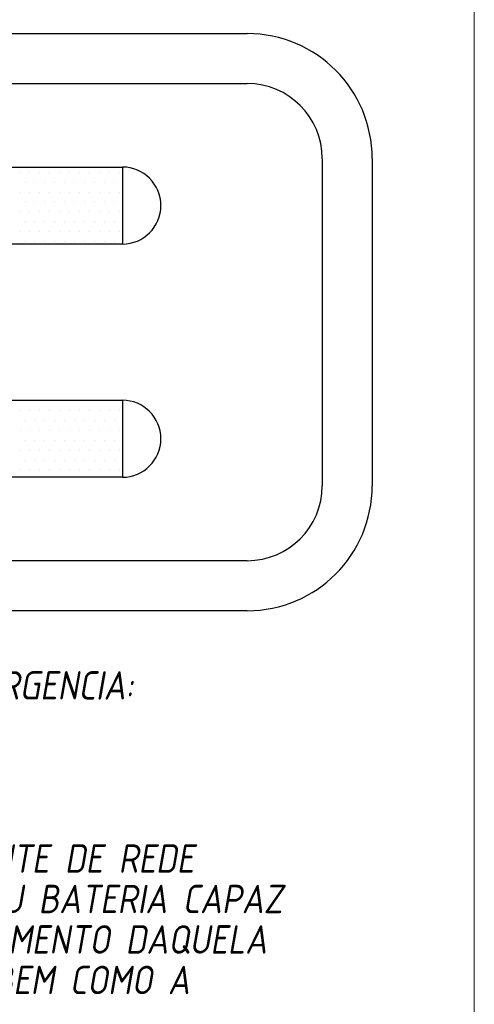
# Model space of a CAD drawing. Header units: inches. Extents: x -33917 to -601, y 26730 to 64098.
# Tile 36 of 80: x -24645 to -24296, y 46491 to 47245. Entities that reach past the tile are written whole.
import ezdxf
from ezdxf.enums import TextEntityAlignment as Align

# ---------------------------------------------------------------- set-up
doc = ezdxf.new("R2010")
doc.units = ezdxf.units.IN
doc.header["$LTSCALE"] = 0.8
doc.header["$MEASUREMENT"] = 0
doc.layers.add('3d', color=7, linetype='Continuous')
doc.layers.add('BOMBEIRO', color=1, linetype='Continuous')
doc.layers.add('DI-Níveis', color=7, linetype='Continuous', lineweight=20)
doc.styles.add('ISOCP', font='isocp.shx', dxfattribs={"oblique": 10})

msp = doc.modelspace()

# ---------------------------------------------------------------- linework, layer by layer
at = {"layer": '3d', "color": 240}
for p, q in [((-25151.203, 47234.475), (-24470.037, 47234.475)), ((-25151.203, 47196.186), (-24470.037, 47196.186)), ((-25055.481, 47132.315), (-24565.759, 47132.315)), ((-24565.759, 47132.315), (-24565.759, 47073.332)), ((-24412.604, 47138.753), (-24412.604, 46888.325)), ((-24374.315, 47138.753), (-24374.315, 46888.325)), ((-24644.223, 47128.328), (-24644.223, 47128.328)), ((-24636.625, 47128.328), (-24636.625, 47128.328)), ((-24629.027, 47128.328), (-24629.027, 47128.328)), ((-24621.429, 47128.328), (-24621.429, 47128.328)), ((-24613.831, 47128.328), (-24613.831, 47128.328)), ((-24606.233, 47128.328), (-24606.233, 47128.328)), ((-24598.635, 47128.328), (-24598.635, 47128.328)), ((-24591.037, 47128.328), (-24591.037, 47128.328)), ((-24583.439, 47128.328), (-24583.439, 47128.328)), ((-24575.841, 47128.328), (-24575.841, 47128.328)), ((-24568.243, 47128.328), (-24568.243, 47128.328)), ((-24640.424, 47120.73), (-24640.424, 47120.73)), ((-24632.826, 47120.73), (-24632.826, 47120.73)), ((-24625.228, 47120.73), (-24625.228, 47120.73)), ((-24617.63, 47120.73), (-24617.63, 47120.73)), ((-24610.032, 47120.73), (-24610.032, 47120.73)), ((-24602.434, 47120.73), (-24602.434, 47120.73)), ((-24594.836, 47120.73), (-24594.836, 47120.73)), ((-24587.238, 47120.73), (-24587.238, 47120.73)), ((-24579.64, 47120.73), (-24579.64, 47120.73)), ((-24572.042, 47120.73), (-24572.042, 47120.73)), ((-24644.223, 47113.132), (-24644.223, 47113.132)), ((-24636.625, 47113.132), (-24636.625, 47113.132)), ((-24629.027, 47113.132), (-24629.027, 47113.132)), ((-24621.429, 47113.132), (-24621.429, 47113.132)), ((-24613.831, 47113.132), (-24613.831, 47113.132)), ((-24606.233, 47113.132), (-24606.233, 47113.132)), ((-24598.635, 47113.132), (-24598.635, 47113.132)), ((-24591.037, 47113.132), (-24591.037, 47113.132)), ((-24583.439, 47113.132), (-24583.439, 47113.132)), ((-24575.841, 47113.132), (-24575.841, 47113.132)), ((-24568.243, 47113.132), (-24568.243, 47113.132)), ((-24640.424, 47105.534), (-24640.424, 47105.534)), ((-24632.826, 47105.534), (-24632.826, 47105.534)), ((-24625.228, 47105.534), (-24625.228, 47105.534)), ((-24617.63, 47105.534), (-24617.63, 47105.534)), ((-24610.032, 47105.534), (-24610.032, 47105.534)), ((-24602.434, 47105.534), (-24602.434, 47105.534)), ((-24594.836, 47105.534), (-24594.836, 47105.534)), ((-24587.238, 47105.534), (-24587.238, 47105.534)), ((-24579.64, 47105.534), (-24579.64, 47105.534)), ((-24572.042, 47105.534), (-24572.042, 47105.534)), ((-24644.223, 47097.936), (-24644.223, 47097.936)), ((-24636.625, 47097.936), (-24636.625, 47097.936)), ((-24629.027, 47097.936), (-24629.027, 47097.936)), ((-24621.429, 47097.936), (-24621.429, 47097.936)), ((-24613.831, 47097.936), (-24613.831, 47097.936)), ((-24606.233, 47097.936), (-24606.233, 47097.936)), ((-24598.635, 47097.936), (-24598.635, 47097.936)), ((-24591.037, 47097.936), (-24591.037, 47097.936)), ((-24583.439, 47097.936), (-24583.439, 47097.936)), ((-24575.841, 47097.936), (-24575.841, 47097.936)), ((-24568.243, 47097.936), (-24568.243, 47097.936)), ((-24640.424, 47090.338), (-24640.424, 47090.338)), ((-24632.826, 47090.338), (-24632.826, 47090.338)), ((-24625.228, 47090.338), (-24625.228, 47090.338)), ((-24617.63, 47090.338), (-24617.63, 47090.338)), ((-24610.032, 47090.338), (-24610.032, 47090.338)), ((-24602.434, 47090.338), (-24602.434, 47090.338)), ((-24594.836, 47090.338), (-24594.836, 47090.338)), ((-24587.238, 47090.338), (-24587.238, 47090.338)), ((-24579.64, 47090.338), (-24579.64, 47090.338)), ((-24572.042, 47090.338), (-24572.042, 47090.338)), ((-24644.223, 47082.74), (-24644.223, 47082.74)), ((-24636.625, 47082.74), (-24636.625, 47082.74)), ((-24629.027, 47082.74), (-24629.027, 47082.74)), ((-24621.429, 47082.74), (-24621.429, 47082.74)), ((-24613.831, 47082.74), (-24613.831, 47082.74)), ((-24606.233, 47082.74), (-24606.233, 47082.74)), ((-24598.635, 47082.74), (-24598.635, 47082.74)), ((-24591.037, 47082.74), (-24591.037, 47082.74)), ((-24583.439, 47082.74), (-24583.439, 47082.74)), ((-24575.841, 47082.74), (-24575.841, 47082.74)), ((-24568.243, 47082.74), (-24568.243, 47082.74)), ((-24565.759, 47073.332), (-25055.481, 47073.332)), ((-24640.424, 47075.142), (-24640.424, 47075.142)), ((-24632.826, 47075.142), (-24632.826, 47075.142)), ((-24625.228, 47075.142), (-24625.228, 47075.142)), ((-24617.63, 47075.142), (-24617.63, 47075.142)), ((-24610.032, 47075.142), (-24610.032, 47075.142)), ((-24602.434, 47075.142), (-24602.434, 47075.142)), ((-24594.836, 47075.142), (-24594.836, 47075.142)), ((-24587.238, 47075.142), (-24587.238, 47075.142)), ((-24579.64, 47075.142), (-24579.64, 47075.142)), ((-24572.042, 47075.142), (-24572.042, 47075.142)), ((-25055.481, 46953.747), (-24565.759, 46953.747)), ((-24640.424, 46953.575), (-24640.424, 46953.575)), ((-24632.826, 46953.575), (-24632.826, 46953.575)), ((-24625.228, 46953.575), (-24625.228, 46953.575)), ((-24617.63, 46953.575), (-24617.63, 46953.575)), ((-24610.032, 46953.575), (-24610.032, 46953.575)), ((-24602.434, 46953.575), (-24602.434, 46953.575)), ((-24594.836, 46953.575), (-24594.836, 46953.575)), ((-24587.238, 46953.575), (-24587.238, 46953.575)), ((-24579.64, 46953.575), (-24579.64, 46953.575)), ((-24572.042, 46953.575), (-24572.042, 46953.575)), ((-24565.759, 46953.747), (-24565.759, 46894.763)), ((-24644.223, 46945.977), (-24644.223, 46945.977)), ((-24636.625, 46945.977), (-24636.625, 46945.977)), ((-24629.027, 46945.977), (-24629.027, 46945.977)), ((-24621.429, 46945.977), (-24621.429, 46945.977)), ((-24613.831, 46945.977), (-24613.831, 46945.977)), ((-24606.233, 46945.977), (-24606.233, 46945.977)), ((-24598.635, 46945.977), (-24598.635, 46945.977)), ((-24591.037, 46945.977), (-24591.037, 46945.977)), ((-24583.439, 46945.977), (-24583.439, 46945.977)), ((-24575.841, 46945.977), (-24575.841, 46945.977)), ((-24568.243, 46945.977), (-24568.243, 46945.977)), ((-24640.424, 46938.379), (-24640.424, 46938.379)), ((-24632.826, 46938.379), (-24632.826, 46938.379)), ((-24625.228, 46938.379), (-24625.228, 46938.379)), ((-24617.63, 46938.379), (-24617.63, 46938.379)), ((-24610.032, 46938.379), (-24610.032, 46938.379)), ((-24602.434, 46938.379), (-24602.434, 46938.379)), ((-24594.836, 46938.379), (-24594.836, 46938.379)), ((-24587.238, 46938.379), (-24587.238, 46938.379)), ((-24579.64, 46938.379), (-24579.64, 46938.379)), ((-24572.042, 46938.379), (-24572.042, 46938.379)), ((-24644.223, 46930.781), (-24644.223, 46930.781)), ((-24636.625, 46930.781), (-24636.625, 46930.781)), ((-24629.027, 46930.781), (-24629.027, 46930.781)), ((-24621.429, 46930.781), (-24621.429, 46930.781)), ((-24613.831, 46930.781), (-24613.831, 46930.781)), ((-24606.233, 46930.781), (-24606.233, 46930.781)), ((-24598.635, 46930.781), (-24598.635, 46930.781)), ((-24591.037, 46930.781), (-24591.037, 46930.781)), ((-24583.439, 46930.781), (-24583.439, 46930.781)), ((-24575.841, 46930.781), (-24575.841, 46930.781)), ((-24568.243, 46930.781), (-24568.243, 46930.781)), ((-24640.424, 46923.183), (-24640.424, 46923.183)), ((-24632.826, 46923.183), (-24632.826, 46923.183)), ((-24625.228, 46923.183), (-24625.228, 46923.183)), ((-24617.63, 46923.183), (-24617.63, 46923.183)), ((-24610.032, 46923.183), (-24610.032, 46923.183)), ((-24602.434, 46923.183), (-24602.434, 46923.183)), ((-24594.836, 46923.183), (-24594.836, 46923.183)), ((-24587.238, 46923.183), (-24587.238, 46923.183)), ((-24579.64, 46923.183), (-24579.64, 46923.183)), ((-24572.042, 46923.183), (-24572.042, 46923.183)), ((-24644.223, 46915.585), (-24644.223, 46915.585)), ((-24636.625, 46915.585), (-24636.625, 46915.585)), ((-24629.027, 46915.585), (-24629.027, 46915.585)), ((-24621.429, 46915.585), (-24621.429, 46915.585)), ((-24613.831, 46915.585), (-24613.831, 46915.585)), ((-24606.233, 46915.585), (-24606.233, 46915.585)), ((-24598.635, 46915.585), (-24598.635, 46915.585)), ((-24591.037, 46915.585), (-24591.037, 46915.585)), ((-24583.439, 46915.585), (-24583.439, 46915.585)), ((-24575.841, 46915.585), (-24575.841, 46915.585)), ((-24568.243, 46915.585), (-24568.243, 46915.585)), ((-24640.424, 46907.987), (-24640.424, 46907.987)), ((-24632.826, 46907.987), (-24632.826, 46907.987)), ((-24625.228, 46907.987), (-24625.228, 46907.987)), ((-24617.63, 46907.987), (-24617.63, 46907.987)), ((-24610.032, 46907.987), (-24610.032, 46907.987)), ((-24602.434, 46907.987), (-24602.434, 46907.987)), ((-24594.836, 46907.987), (-24594.836, 46907.987)), ((-24587.238, 46907.987), (-24587.238, 46907.987)), ((-24579.64, 46907.987), (-24579.64, 46907.987)), ((-24572.042, 46907.987), (-24572.042, 46907.987)), ((-24644.223, 46900.39), (-24644.223, 46900.39)), ((-24636.625, 46900.39), (-24636.625, 46900.39)), ((-24629.027, 46900.39), (-24629.027, 46900.39)), ((-24621.429, 46900.39), (-24621.429, 46900.39)), ((-24613.831, 46900.39), (-24613.831, 46900.39)), ((-24606.233, 46900.39), (-24606.233, 46900.39)), ((-24598.635, 46900.39), (-24598.635, 46900.39)), ((-24591.037, 46900.39), (-24591.037, 46900.39)), ((-24583.439, 46900.39), (-24583.439, 46900.39)), ((-24575.841, 46900.39), (-24575.841, 46900.39)), ((-24568.243, 46900.39), (-24568.243, 46900.39)), ((-24565.759, 46894.763), (-25055.481, 46894.763)), ((-24470.037, 46830.892), (-25151.203, 46830.892)), ((-24470.037, 46792.604), (-25151.203, 46792.604))]:
    msp.add_line(p, q, dxfattribs=at)
for centre, radius, start, end in [((-24470.037, 47138.753), 95.722, 0, 90), ((-24470.037, 47138.753), 57.433, 0, 90), ((-24565.759, 47102.823), 29.492, 270, 90), ((-24565.759, 46924.255), 29.492, 270, 90), ((-24470.037, 46888.325), 95.722, 270, 0), ((-24470.037, 46888.325), 57.433, 270, 0)]:
    msp.add_arc(centre, radius, start, end, dxfattribs=at)
at = {"layer": 'DI-Níveis', "linetype": 'Continuous'}
msp.add_lwpolyline([(-25313.73, 47337.843), (-24296.038, 47337.843), (-24296.038, 45765.237), (-25313.73, 45765.237)], close=True, dxfattribs=at)

# ---------------------------------------------------------------- texts
at = {"layer": 'BOMBEIRO', "color": 0, "style": 'ISOCP', "oblique": 10, "width": 0.95}
msp.add_text('OBS. SOBRE ILUMINAÇÃO DE EMERGENCIA:', height=21.78, dxfattribs=at).set_placement((-24557.419, 46735.442), align=Align.MIDDLE_RIGHT)
for s, p in [('   DE SUPRIMENTO DE ENERGIA ELÉTRICA, INDEPENDENTE DE REDE', (-25298.793, 46591.99)), ('   GERAL, ALIMENTADO POR UM GERADOR PRÓPRIO OU BATERIA CAPAZ', (-25296.902, 46560.994)), ('   DE GARANTIR QUANDO FOR INTERROMPIDO O SUPRIMENTO DAQUELA', (-25298.793, 46529.999)), ('REDE, A ILUMINAÇÃO DE SAÍDA E CORREDORES, BEM COMO A ', (-25235.463, 46499.003))]:
    msp.add_text(s, height=21.78, dxfattribs=at).set_placement(p)

doc.saveas('drawing.dxf')
